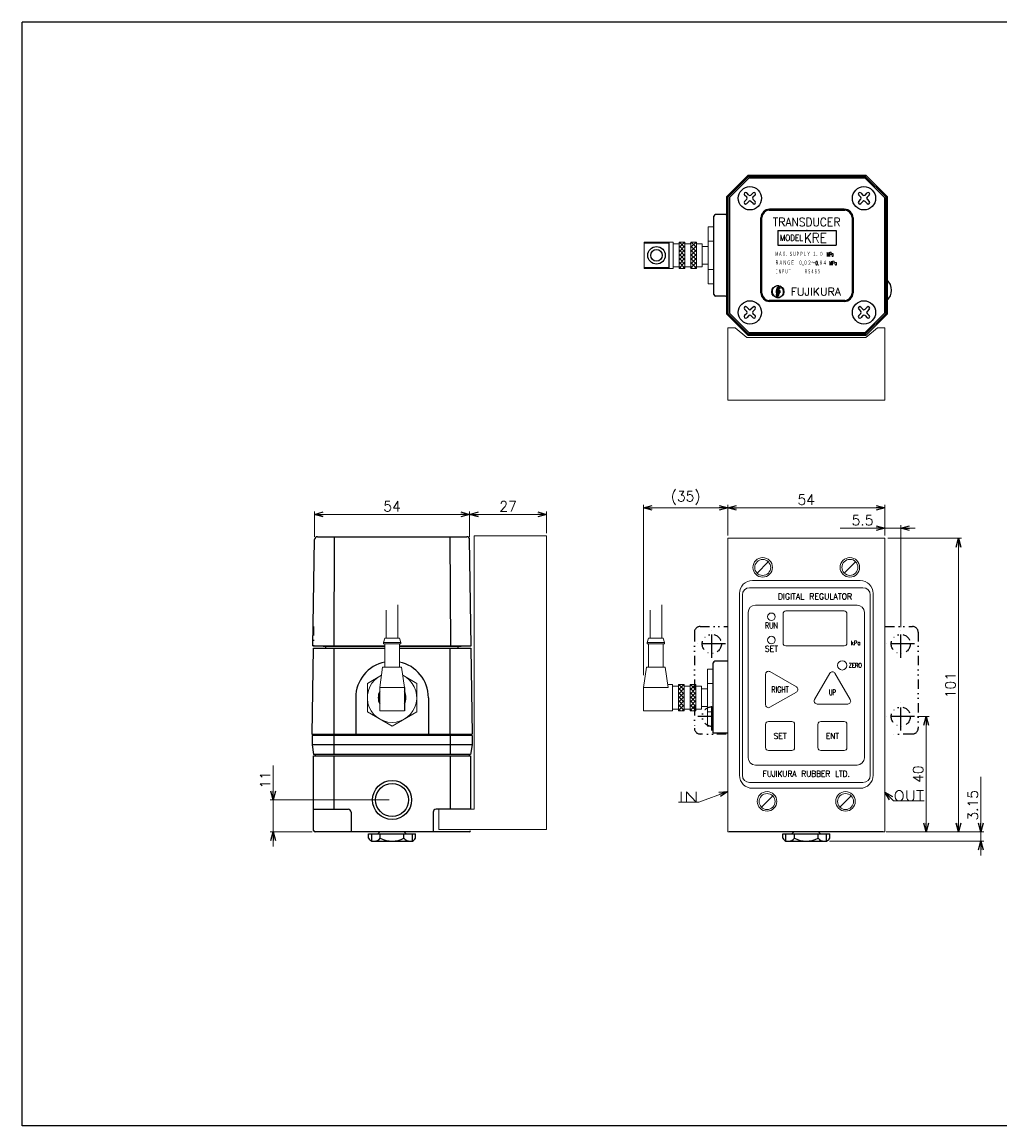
# Model space of a CAD drawing. Header units: millimetres. Extents: x -271 to 285, y -198 to 188.
# Tile 1 of 2: x -271 to 65, y -191 to 188. Entities that reach past the tile are written whole.
import ezdxf
from ezdxf.enums import TextEntityAlignment as Align

# ---------------------------------------------------------------- set-up
doc = ezdxf.new("R2010")
doc.units = ezdxf.units.MM
doc.header["$LTSCALE"] = 0.25
doc.header["$PDSIZE"] = 1
doc.linetypes.add('CENTER', pattern=[50.8, 31.75, -6.35, 6.35, -6.35])
doc.linetypes.add('DIVIDE', pattern=[31.75, 12.7, -6.35, 0, -6.35, 0, -6.35])
for name, color, linetype in [('Layer0001', 7, 'Continuous'), ('Layer0005', 7, 'Continuous'), ('Layer0008', 7, 'Continuous'), ('Layer0014', 7, 'Continuous')]:
    doc.layers.add(name, color=color, linetype=linetype)
doc.styles.add('dcStyle0', font='txt.shx', dxfattribs={"bigfont": 'bigfont'})
doc.dimstyles.new('dc_Rotated', dxfattribs={"dimtxt": 3.5, "dimasz": 3.000002, "dimexe": 1, "dimexo": 1, "dimgap": 1, "dimtad": 3, "dimdsep": 46, "dimtxsty": 'dcStyle0', "dimblk1": 'OPEN30', "dimblk2": 'OPEN30', "dimsah": 1, "dimcen": 0.09, "dimclrd": 4, "dimclre": 4, "dimclrt": 4, "dimadec": 0, "dimazin": 2, "dimtfac": 1, "dimtdec": 4, "dimtmove": 0, "dimatfit": 3, "dimfxl": 1, "dimarcsym": 0})

# ---------------------------------------------------------------- blocks, each defined once
blk = doc.blocks.new('DC_GROUP_KRE-8-2-R4_1')
at = {"layer": 'Layer0005', "color": 4, "linetype": 'Continuous', "lineweight": 13}
for p, q in [((18.15, -6.24), (-20.85, -6.24)), ((-23.35, -8.74), (-23.35, -70.74)), ((20.65, -70.74), (20.65, -8.74)), ((-20.85, -73.24), (18.15, -73.24))]:
    blk.add_line(p, q, dxfattribs=at)
for centre, start, end in [((-20.85, -8.74), 90, 180), ((18.15, -8.74), 0, 90), ((-20.85, -70.74), 180, 270), ((18.15, -70.74), 270, 0)]:
    blk.add_arc(centre, 2.5, start, end, dxfattribs=at)
blk = doc.blocks.new('DC_GROUP_KRE-8-2-R4_2')
at = {"layer": 'Layer0005', "color": 4, "linetype": 'Continuous', "lineweight": 13}
for p, q in [((-6.35, -52.24), (-14.35, -52.24)), ((-15.35, -53.24), (-15.35, -61.24)), ((-5.35, -61.24), (-5.35, -53.24)), ((-14.35, -62.24), (-6.35, -62.24))]:
    blk.add_line(p, q, dxfattribs=at)
for centre, start, end in [((-14.35, -53.24), 90, 180), ((-6.35, -53.24), 360, 90), ((-14.35, -61.24), 180, 270), ((-6.35, -61.24), 270, 0)]:
    blk.add_arc(centre, 1, start, end, dxfattribs=at)
blk = doc.blocks.new('DC_GROUP_KRE-8-2-R4_3')
at = {"layer": 'Layer0005', "color": 4, "linetype": 'Continuous', "lineweight": 13}
for p, q in [((11.65, -14.24), (-8.35, -14.24)), ((-9.35, -15.24), (-9.35, -25.24)), ((12.65, -25.24), (12.65, -15.24)), ((-8.35, -26.24), (11.65, -26.24))]:
    blk.add_line(p, q, dxfattribs=at)
for centre, start, end in [((-8.35, -15.24), 90, 180), ((11.65, -15.24), 0, 90), ((-8.35, -25.24), 180, 270), ((11.65, -25.24), 270, 0)]:
    blk.add_arc(centre, 1, start, end, dxfattribs=at)
blk = doc.blocks.new('DC_GROUP_KRE-8-2-R4_4')
at = {"layer": 'Layer0005', "color": 4, "linetype": 'Continuous', "lineweight": 13}
for p, q in [((-21.35, -14.74), (-21.35, -64.74)), ((16.15, -12.24), (-18.85, -12.24)), ((18.65, -64.74), (18.65, -14.74)), ((-18.85, -67.24), (16.15, -67.24))]:
    blk.add_line(p, q, dxfattribs=at)
for centre, start, end in [((-18.85, -14.74), 90, 180), ((16.15, -14.74), 0, 90), ((-18.85, -64.74), 180, 270), ((16.15, -64.74), 270, 360)]:
    blk.add_arc(centre, 2.5, start, end, dxfattribs=at)
blk = doc.blocks.new('DC_GROUP_KRE-8-2-R4_5')
at = {"layer": 'Layer0005', "color": 4, "linetype": 'Continuous', "lineweight": 13}
for p, q in [((11.65, -52.24), (3.65, -52.24)), ((2.65, -53.24), (2.65, -61.24)), ((12.65, -61.24), (12.65, -53.24)), ((3.65, -62.24), (11.65, -62.24))]:
    blk.add_line(p, q, dxfattribs=at)
for centre, start, end in [((3.65, -53.24), 90, 180), ((11.65, -53.24), 0, 90), ((3.65, -61.24), 180, 270), ((11.65, -61.24), 270, 0)]:
    blk.add_arc(centre, 1, start, end, dxfattribs=at)
blk = doc.blocks.new('DC_GROUP_KRE-8-2-R4_6')
at = {"layer": 'Layer0005', "color": 4, "linetype": 'Continuous', "lineweight": 13}
for p, q in [((-15.35, -35.97), (-15.35, -46.51)), ((-4.73, -40.37), (-13.85, -35.11)), ((-13.85, -47.37), (-4.73, -42.11))]:
    blk.add_line(p, q, dxfattribs=at)
for centre, start, end in [((-14.35, -35.97), 60, 180), ((-5.23, -41.24), 300, 60), ((-14.35, -46.51), 180, 300)]:
    blk.add_arc(centre, 1, start, end, dxfattribs=at)
blk = doc.blocks.new('DC_GROUP_KRE-8-2-R4_7')
at = {"layer": 'Layer0005', "color": 4, "linetype": 'Continuous', "lineweight": 13}
for p, q in [((6.78, -35.62), (1.52, -44.74)), ((13.78, -44.74), (8.52, -35.62)), ((2.38, -46.24), (12.92, -46.24))]:
    blk.add_line(p, q, dxfattribs=at)
for centre, start, end in [((7.65, -36.12), 30, 150), ((2.38, -45.24), 150, 270), ((12.92, -45.24), 270, 30)]:
    blk.add_arc(centre, 1, start, end, dxfattribs=at)
blk = doc.blocks.new('DC_GROUP_KRE-8-2-R4_8')
at = {"color": 4, "linetype": 'Continuous', "lineweight": 13}
for p, q in [((-45.35, -41.4), (-43.51, -39.56)), ((-45.35, -39.98), (-44.93, -39.56)), ((-45.35, -42.81), (-43.35, -40.81)), ((-45.35, -40.81), (-43.35, -42.81)), ((-45.19, -39.56), (-43.35, -41.4)), ((-43.77, -39.56), (-43.35, -39.98)), ((-45.35, -44.23), (-43.35, -42.23)), ((-45.35, -42.23), (-43.35, -44.23)), ((-45.35, -45.64), (-43.35, -43.64)), ((-45.35, -43.64), (-43.35, -45.64)), ((-45.35, -47.05), (-43.35, -45.05)), ((-45.35, -45.05), (-43.35, -47.05)), ((-45.35, -48.47), (-43.35, -46.47)), ((-45.35, -46.47), (-43.35, -48.47)), ((-45.35, -47.88), (-44.67, -48.56)), ((-44.03, -48.56), (-43.35, -47.88))]:
    blk.add_line(p, q, dxfattribs=at)
blk = doc.blocks.new('DC_GROUP_KRE-8-2-R4_9')
at = {"color": 4, "linetype": 'Continuous', "lineweight": 13}
for p, q in [((-41.35, -41.4), (-39.51, -39.56)), ((-41.35, -39.98), (-40.93, -39.56)), ((-41.35, -42.81), (-39.35, -40.81)), ((-41.35, -40.81), (-39.35, -42.81)), ((-41.19, -39.56), (-39.35, -41.4)), ((-39.77, -39.56), (-39.35, -39.98)), ((-41.35, -44.23), (-39.35, -42.23)), ((-41.35, -42.23), (-39.35, -44.23)), ((-41.35, -45.64), (-39.35, -43.64)), ((-41.35, -43.64), (-39.35, -45.64)), ((-41.35, -47.05), (-39.35, -45.05)), ((-41.35, -45.05), (-39.35, -47.05)), ((-41.35, -48.47), (-39.35, -46.47)), ((-41.35, -46.47), (-39.35, -48.47)), ((-41.35, -47.88), (-40.67, -48.56)), ((-40.03, -48.56), (-39.35, -47.88))]:
    blk.add_line(p, q, dxfattribs=at)
blk = doc.blocks.new('DC_GROUP_KRE-8-2-R4_10')
at = {"color": 4, "linetype": 'Continuous', "lineweight": 13}
for p, q in [((-45.13, 110.75), (-43.29, 112.58)), ((-45.13, 112.16), (-44.7, 112.58)), ((-45.13, 109.33), (-43.13, 111.33)), ((-45.13, 111.33), (-43.13, 109.33)), ((-44.96, 112.58), (-43.13, 110.75)), ((-43.55, 112.58), (-43.13, 112.16)), ((-45.13, 107.92), (-43.13, 109.92)), ((-45.13, 109.92), (-43.13, 107.92)), ((-45.13, 106.51), (-43.13, 108.51)), ((-45.13, 108.51), (-43.13, 106.51)), ((-45.13, 105.09), (-43.13, 107.09)), ((-45.13, 107.09), (-43.13, 105.09)), ((-45.13, 103.68), (-43.13, 105.68)), ((-45.13, 105.68), (-43.13, 103.68)), ((-45.13, 104.26), (-44.45, 103.58)), ((-43.8, 103.58), (-43.13, 104.26))]:
    blk.add_line(p, q, dxfattribs=at)
blk = doc.blocks.new('DC_GROUP_KRE-8-2-R4_11')
at = {"color": 4, "linetype": 'Continuous', "lineweight": 13}
for p, q in [((-41.13, 110.75), (-39.29, 112.58)), ((-41.13, 112.16), (-40.7, 112.58)), ((-41.13, 109.33), (-39.13, 111.33)), ((-41.13, 111.33), (-39.13, 109.33)), ((-40.96, 112.58), (-39.13, 110.75)), ((-39.55, 112.58), (-39.13, 112.16)), ((-41.13, 107.92), (-39.13, 109.92)), ((-41.13, 109.92), (-39.13, 107.92)), ((-41.13, 106.51), (-39.13, 108.51)), ((-41.13, 108.51), (-39.13, 106.51)), ((-41.13, 105.09), (-39.13, 107.09)), ((-41.13, 107.09), (-39.13, 105.09)), ((-41.13, 103.68), (-39.13, 105.68)), ((-41.13, 105.68), (-39.13, 103.68)), ((-41.13, 104.26), (-40.45, 103.58)), ((-39.8, 103.58), (-39.13, 104.26))]:
    blk.add_line(p, q, dxfattribs=at)
blk = doc.blocks.new('DC_GROUP_KRE-8-2-R4_12')
at = {"color": 4, "linetype": 'Continuous', "lineweight": 13}
blk.add_line((-14.41, 2.66), (-18.3, -1.23), dxfattribs=at)
blk.add_circle((-16.35, 0.72), 2.75, dxfattribs=at)
blk = doc.blocks.new('DC_GROUP_KRE-8-2-R4_13')
at = {"color": 4, "linetype": 'Continuous', "lineweight": 13}
blk.add_line((15.59, 2.7), (11.7, -1.19), dxfattribs=at)
blk.add_circle((13.65, 0.76), 2.75, dxfattribs=at)
blk = doc.blocks.new('DC_GROUP_KRE-8-2-R4_14')
at = {"color": 4, "linetype": 'Continuous', "lineweight": 13}
blk.add_line((-12.91, -77.84), (-16.8, -81.73), dxfattribs=at)
blk.add_circle((-14.85, -79.78), 2.75, dxfattribs=at)
blk = doc.blocks.new('DC_GROUP_KRE-8-2-R4_15')
at = {"color": 4, "linetype": 'Continuous', "lineweight": 13}
blk.add_line((14.09, -77.84), (10.2, -81.73), dxfattribs=at)
blk.add_circle((12.15, -79.78), 2.75, dxfattribs=at)
blk = doc.blocks.new('DC_GROUP_KRE-8-2-R4_16')
at = {"color": 4, "linetype": 'Continuous', "lineweight": 13}
for p, q in [((-147.49, -36.35), (-152.34, -39.15)), ((-135.34, -39.15), (-140.19, -36.35)), ((-152.34, -39.15), (-152.34, -48.97)), ((-135.34, -48.97), (-135.34, -39.15)), ((-152.34, -48.97), (-143.84, -53.88)), ((-143.84, -53.88), (-135.34, -48.97))]:
    blk.add_line(p, q, dxfattribs=at)
blk.add_arc((-143.84, -44.06), 8.5, 115.331, 64.5428, dxfattribs=at)
blk = doc.blocks.new('_OPEN30')
at = {"color": 0, "linetype": 'ByBlock', "lineweight": -2}
for p, q in [((-1, 0.267949), (0, 0)), ((0, 0), (-1, -0.267949)), ((0, 0), (-1, 0))]:
    blk.add_line(p, q, dxfattribs=at)
blk = doc.blocks.new('*D17')
at = {"color": 4, "linetype": 'Continuous', "lineweight": 13}
for p, q in [((-57.35, -36.33), (-57.35, 22.29)), ((-57.35, 21.29), (-28.35, 21.29)), ((-28.35, 11.76), (-28.35, 22.29))]:
    blk.add_line(p, q, dxfattribs=at)
at = {"color": 4, "xscale": 3.000002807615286, "yscale": 2.999989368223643}
for p, rotation in [((-57.35, 21.29), 180), ((-28.35, 21.29), 360)]:
    blk.add_blockref('_OPEN30', p, dxfattribs=dict(at, rotation=rotation))
at = {"color": 4, "insert": (-42.85, 22.29), "char_height": 3.5, "width": 21.875, "attachment_point": 8, "style": 'dcStyle0'}
blk.add_mtext('\\T1.00;(35)', dxfattribs=at)
blk = doc.blocks.new('*D18')
at = {"color": 4, "linetype": 'Continuous', "lineweight": 13}
for p, q in [((-28.35, 11.76), (-28.35, 22.29)), ((-28.35, 21.29), (25.65, 21.29)), ((25.65, 11.76), (25.65, 22.29))]:
    blk.add_line(p, q, dxfattribs=at)
at = {"color": 4, "xscale": 3.000002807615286, "yscale": 2.999989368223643}
for p, rotation in [((-28.35, 21.29), 180), ((25.65, 21.29), 360)]:
    blk.add_blockref('_OPEN30', p, dxfattribs=dict(at, rotation=rotation))
at = {"color": 4, "insert": (-1.35, 22.29), "char_height": 3.5, "width": 13.125, "attachment_point": 8, "style": 'dcStyle0'}
blk.add_mtext('\\T1.00;54', dxfattribs=at)
blk = doc.blocks.new('*D19')
at = {"color": 4, "linetype": 'Continuous', "lineweight": 13}
for p, q in [((-170.53, 11.3), (-170.53, 20)), ((-170.53, 19), (-117.16, 19)), ((-117.16, 11.3), (-117.16, 20))]:
    blk.add_line(p, q, dxfattribs=at)
at = {"color": 4, "xscale": 3.000002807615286, "yscale": 2.999989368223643}
for p, rotation in [((-170.53, 19), 180), ((-117.16, 19), 360)]:
    blk.add_blockref('_OPEN30', p, dxfattribs=dict(at, rotation=rotation))
at = {"color": 4, "insert": (-143.84, 20), "char_height": 3.5, "width": 13.125, "attachment_point": 8, "style": 'dcStyle0'}
blk.add_mtext('\\T1.00;54', dxfattribs=at)
blk = doc.blocks.new('*D20')
at = {"color": 4, "linetype": 'Continuous', "lineweight": 13}
for p, q in [((-117.16, 11.3), (-117.16, 20)), ((-117.16, 19), (-90.72, 19)), ((-90.72, 12.56), (-90.72, 20))]:
    blk.add_line(p, q, dxfattribs=at)
at = {"color": 4, "xscale": 3.000002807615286, "yscale": 2.999989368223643}
for p, rotation in [((-117.16, 19), 180), ((-90.72, 19), 360)]:
    blk.add_blockref('_OPEN30', p, dxfattribs=dict(at, rotation=rotation))
at = {"color": 4, "insert": (-103.94, 20), "char_height": 3.5, "width": 13.125, "attachment_point": 8, "style": 'dcStyle0'}
blk.add_mtext('\\T1.00;27', dxfattribs=at)
blk = doc.blocks.new('*D21')
at = {"color": 4, "linetype": 'Continuous', "lineweight": 13}
for p, q in [((-184.73, -67.34), (-184.73, -79.24)), ((-144.84, -79.24), (-185.73, -79.24)), ((-184.73, -90.24), (-184.73, -79.24)), ((-171.34, -90.24), (-185.73, -90.24)), ((-184.73, -95.24), (-184.73, -90.24))]:
    blk.add_line(p, q, dxfattribs=at)
at = {"color": 4, "xscale": 3.000002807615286, "yscale": 2.999989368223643}
for p, rotation in [((-184.73, -79.24), 270), ((-184.73, -90.24), 90)]:
    blk.add_blockref('_OPEN30', p, dxfattribs=dict(at, rotation=rotation))
at = {"color": 4, "insert": (-185.73, -75.34), "char_height": 3.5, "width": 13.125, "attachment_point": 7, "rotation": 90, "style": 'dcStyle0'}
blk.add_mtext('\\T1.00;11', dxfattribs=at)
blk = doc.blocks.new('*D27')
at = {"color": 4, "linetype": 'Continuous', "lineweight": 13}
for p, q in [((36.91, -50.56), (40.87, -50.56)), ((39.87, -90.24), (39.87, -50.56)), ((26.65, -90.24), (40.87, -90.24))]:
    blk.add_line(p, q, dxfattribs=at)
at = {"color": 4, "xscale": 3.000002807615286, "yscale": 2.999989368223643}
for p, rotation in [((39.87, -50.56), 90), ((39.87, -90.24), 270)]:
    blk.add_blockref('_OPEN30', p, dxfattribs=dict(at, rotation=rotation))
at = {"color": 4, "insert": (38.87, -70.4), "char_height": 3.5, "width": 13.125, "attachment_point": 8, "rotation": 90, "style": 'dcStyle0'}
blk.add_mtext('\\T1.00;40', dxfattribs=at)
blk = doc.blocks.new('DA_IMAGEDIMGROUP_1')
at = {"color": 4, "linetype": 'Continuous', "lineweight": 13}
for p, q in [((25.65, 11.76), (25.65, 15.22)), ((31.15, -19.8), (31.15, 15.22)), ((10.25, 14.22), (25.65, 14.22)), ((25.65, 14.22), (31.15, 14.22)), ((36.15, 14.22), (31.15, 14.22))]:
    blk.add_line(p, q, dxfattribs=at)
at = {"color": 4, "xscale": 3.000002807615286, "yscale": 2.999989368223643}
for p, rotation in [((25.65, 14.22), 360), ((31.15, 14.22), 180)]:
    blk.add_blockref('_OPEN30', p, dxfattribs=dict(at, rotation=rotation))
at = {"color": 4, "insert": (21.75, 15.22), "char_height": 3.5, "width": 17.5, "attachment_point": 9, "style": 'dcStyle0'}
blk.add_mtext('\\T1.00;5.5', dxfattribs=at)
blk = doc.blocks.new('*D29')
at = {"color": 4, "linetype": 'Continuous', "lineweight": 13}
for p, q in [((26.65, 10.76), (52, 10.76)), ((51, -90.24), (51, 10.76)), ((26.15, -90.24), (52, -90.24))]:
    blk.add_line(p, q, dxfattribs=at)
at = {"color": 4, "xscale": 3.000002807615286, "yscale": 2.999989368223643}
for p, rotation in [((51, 10.76), 90), ((51, -90.24), 270)]:
    blk.add_blockref('_OPEN30', p, dxfattribs=dict(at, rotation=rotation))
at = {"color": 4, "insert": (50, -39.74), "char_height": 3.5, "width": 17.5, "attachment_point": 8, "rotation": 90, "style": 'dcStyle0'}
blk.add_mtext('\\T1.00;101', dxfattribs=at)
blk = doc.blocks.new('DA_IMAGEDIMGROUP_2')
at = {"color": 4, "linetype": 'Continuous', "lineweight": 13}
for p, q in [((58.7, -71.34), (58.7, -90.24)), ((26.15, -90.24), (59.7, -90.24)), ((58.7, -93.39), (58.7, -90.24)), ((6.65, -93.39), (59.7, -93.39)), ((58.7, -98.39), (58.7, -93.39))]:
    blk.add_line(p, q, dxfattribs=at)
at = {"color": 4, "xscale": 3.000002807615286, "yscale": 2.999989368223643}
for p, rotation in [((58.7, -90.24), 270), ((58.7, -93.39), 90)]:
    blk.add_blockref('_OPEN30', p, dxfattribs=dict(at, rotation=rotation))
at = {"color": 4, "insert": (57.7, -86.34), "char_height": 3.5, "width": 21.875, "attachment_point": 7, "rotation": 90, "style": 'dcStyle0'}
blk.add_mtext('\\T1.00;3.15', dxfattribs=at)
blk = doc.blocks.new('DC_GROUP_KRE-8-2-R4_17')
at = {"color": 4, "linetype": 'Continuous', "lineweight": 13}
for p, q in [((-28.35, -76.31), (-38.33, -80)), ((-38.33, -80), (-45.33, -80))]:
    blk.add_line(p, q, dxfattribs=at)
at = {"color": 4, "xscale": 3.000002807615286, "yscale": 2.999989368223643, "rotation": 20.26409015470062}
blk.add_blockref('_OPEN30', (-28.35, -76.31), dxfattribs=at)
at = {"color": 4, "style": 'dcStyle0', "width": 1.615385}
blk.add_text('IN', height=3.5, dxfattribs=at).set_placement((-45.33, -80), (-38.33, -80), align=Align.FIT)
blk = doc.blocks.new('DC_GROUP_KRE-8-2-R4_18')
at = {"color": 4, "linetype": 'Continuous', "lineweight": 13}
for p, q in [((25.65, -76.54), (28.69, -79.54)), ((28.69, -79.54), (39.19, -79.54))]:
    blk.add_line(p, q, dxfattribs=at)
at = {"color": 4, "xscale": 3.000002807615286, "yscale": 2.999989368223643, "rotation": 135.4461231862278}
blk.add_blockref('_OPEN30', (25.65, -76.54), dxfattribs=at)
at = {"color": 4, "style": 'dcStyle0', "width": 1.067797}
blk.add_text('OUT', height=3.5, dxfattribs=at).set_placement((28.69, -79.54), (39.19, -79.54), align=Align.FIT)

msp = doc.modelspace()

# ---------------------------------------------------------------- linework, layer by layer
at = {"color": 5, "linetype": 'Continuous', "lineweight": 25}
for p, q in [((278.778, 188.314), (-271.12, 188.314)), ((-271.12, -191.359), (-271.12, 188.314)), ((284.778, -191.359), (-271.12, -191.359))]:
    msp.add_line(p, q, dxfattribs=at)
at = {"color": 4, "linetype": 'Continuous', "lineweight": 25}
for p, q in [((-21.4, 135.634), (-28.675, 128.358)), ((-21.205, 135.164), (-28.205, 128.164)), ((-21.4, 135.634), (19.15, 135.634)), ((-21.205, 135.164), (-21.4, 135.634)), ((-21.205, 135.164), (18.955, 135.164)), ((18.955, 135.164), (19.15, 135.634)), ((18.955, 135.164), (25.955, 128.164)), ((19.15, 135.634), (26.425, 128.358)), ((-21.101, 128.767), (-21.861, 129.527)), ((-20.394, 128.767), (-19.634, 129.527)), ((17.383, 129.527), (18.143, 128.767)), ((18.851, 128.767), (19.611, 129.527)), ((-28.675, 87.809), (-28.675, 128.358)), ((-28.205, 128.164), (-28.675, 128.358)), ((-28.205, 88.004), (-28.205, 128.164)), ((-21.808, 128.059), (-22.568, 128.82)), ((-22.568, 126.592), (-21.808, 127.352)), ((-21.101, 126.645), (-21.861, 125.885)), ((-19.634, 125.885), (-20.394, 126.645)), ((-18.927, 128.82), (-19.687, 128.059)), ((-18.927, 126.592), (-19.687, 127.352)), ((17.436, 128.059), (16.676, 128.82)), ((16.676, 126.592), (17.436, 127.352)), ((17.383, 125.885), (18.143, 126.645)), ((19.611, 125.885), (18.851, 126.645)), ((19.558, 128.059), (20.318, 128.82)), ((19.558, 127.352), (20.318, 126.592)), ((25.955, 128.164), (26.425, 128.358)), ((25.955, 128.164), (25.955, 88.004)), ((26.425, 128.358), (26.425, 87.809)), ((-33.125, 94.584), (-33.125, 121.584)), ((-29.175, 122.084), (-32.625, 122.084)), ((-14.125, 123.584), (11.875, 123.584)), ((-16.625, 95.084), (-16.625, 121.084)), ((14.375, 121.084), (14.375, 95.084)), ((-11.125, 116.584), (8.875, 116.584)), ((-11.125, 116.584), (-11.125, 111.584)), ((8.875, 116.584), (8.875, 111.584)), ((-57.018, 112.334), (-48.625, 112.334)), ((-48.625, 112.584), (-48.625, 103.584)), ((-11.125, 111.584), (8.875, 111.584)), ((-48.625, 103.834), (-57.125, 103.834)), ((-11.75, 95.959), (-11.75, 95.667)), ((-11.75, 95.959), (-11.5, 95.959)), ((-11.75, 95.667), (-11.209, 95.667)), ((-11.75, 95.5), (-11.209, 95.5)), ((-11.75, 95.5), (-11.75, 95.209)), ((-11.75, 95.209), (-11.5, 95.209)), ((-11.5, 95.959), (-11.5, 96.417)), ((-11.5, 94.75), (-11.5, 95.209)), ((-11.209, 96.417), (-11.209, 95.667)), ((-11.209, 95.5), (-11.209, 94.75)), ((-11.042, 96.417), (-11.042, 95.667)), ((-11.042, 95.667), (-10.5, 95.667)), ((-11.042, 95.5), (-10.5, 95.5)), ((-11.042, 95.5), (-11.042, 94.75)), ((-10.75, 97.384), (-10.75, 97.546)), ((-10.75, 96.417), (-10.75, 95.959)), ((-10.75, 95.959), (-10.5, 95.959)), ((-10.75, 95.209), (-10.5, 95.209)), ((-10.75, 95.209), (-10.75, 94.75)), ((-10.5, 97.484), (-10.5, 97.125)), ((-10.5, 96.959), (-10.5, 96.667)), ((-10.5, 95.959), (-10.5, 95.667)), ((-10.5, 95.5), (-10.5, 95.209)), ((-29.175, 94.084), (-32.625, 94.084)), ((11.875, 92.584), (-14.125, 92.584)), ((-11.75, 94.5), (-11.75, 94.209)), ((-11.75, 94.042), (-11.75, 93.684)), ((-11.5, 93.784), (-11.5, 93.617)), ((-28.205, 88.004), (-28.675, 87.809)), ((-21.4, 80.534), (-28.675, 87.809)), ((-21.205, 81.004), (-28.205, 88.004)), ((-21.808, 88.815), (-22.568, 89.575)), ((-21.808, 88.108), (-22.568, 87.348)), ((-21.861, 90.282), (-21.101, 89.522)), ((-21.101, 87.401), (-21.861, 86.641)), ((-19.634, 90.282), (-20.394, 89.522)), ((-19.634, 86.641), (-20.394, 87.401)), ((-18.927, 89.575), (-19.687, 88.815)), ((-19.687, 88.108), (-18.927, 87.348)), ((16.676, 89.575), (17.436, 88.815)), ((16.676, 87.348), (17.436, 88.108)), ((17.383, 90.282), (18.143, 89.522)), ((18.143, 87.401), (17.383, 86.641)), ((18.851, 89.522), (19.611, 90.282)), ((18.851, 87.401), (19.611, 86.641)), ((18.955, 81.004), (25.955, 88.004)), ((19.15, 80.534), (26.425, 87.809)), ((20.318, 89.575), (19.558, 88.815)), ((19.558, 88.108), (20.318, 87.348)), ((25.955, 88.004), (26.425, 87.809)), ((-21.205, 81.004), (-21.4, 80.534)), ((19.15, 80.534), (-21.4, 80.534)), ((18.955, 81.004), (-21.205, 81.004)), ((18.955, 81.004), (19.15, 80.534)), ((-163.751, 11.289), (-163.921, -26.511)), ((-123.931, 11.289), (-123.761, -26.511)), ((-166.591, -27.061), (-166.591, -26.511)), ((-121.091, -27.061), (-121.091, -26.511)), ((-170.941, -27.061), (-171.396, -56.561)), ((-170.921, -27.061), (-146.341, -27.061)), ((-163.841, -27.061), (-163.841, -56.561)), ((-141.341, -27.061), (-116.761, -27.061)), ((-123.841, -56.561), (-123.841, -27.061)), ((-116.741, -27.061), (-116.287, -56.561)), ((-33.351, -56.261), (-33.351, -32.061)), ((-28.351, -31.561), (-32.851, -31.561)), ((-139.591, -40.561), (-139.591, -48.561)), ((-156.341, -44.061), (-156.341, -56.561)), ((-148.241, -42.271), (-148.241, -45.851)), ((-139.441, -42.271), (-139.441, -45.851)), ((-131.341, -44.061), (-131.341, -56.561)), ((-171.396, -56.561), (-116.287, -56.561)), ((-170.341, -57.061), (-170.341, -56.561)), ((-117.341, -57.061), (-117.341, -56.561)), ((-28.351, -56.261), (-33.351, -56.261)), ((-116.341, -60.261), (-171.341, -60.261)), ((-163.841, -57.061), (-163.841, -63.661)), ((-123.841, -57.061), (-123.841, -63.661)), ((-170.841, -89.741), (-170.841, -64.041)), ((-170.841, -64.041), (-116.841, -64.041)), ((-170.341, -63.661), (-170.341, -64.041)), ((-163.841, -64.041), (-163.841, -82.441)), ((-123.841, -64.041), (-123.841, -82.441)), ((-117.341, -63.661), (-117.341, -64.041)), ((-116.841, -64.041), (-116.841, -82.441)), ((-170.841, -82.441), (-158.964, -82.441)), ((-157.964, -83.441), (-157.964, -90.241)), ((-129.719, -83.441), (-129.719, -90.241)), ((-116.841, -82.441), (-128.719, -82.441)), ((-117.341, -90.241), (-170.341, -90.241)), ((-151.924, -90.891), (-135.759, -90.891)), ((-151.924, -92.391), (-151.924, -90.891)), ((-150.841, -93.391), (-150.841, -90.891)), ((-148.741, -90.891), (-148.091, -90.241)), ((-147.883, -92.391), (-147.883, -90.891)), ((-139.8, -92.391), (-139.8, -90.891)), ((-138.941, -90.891), (-139.591, -90.241)), ((-136.841, -93.391), (-136.841, -90.891)), ((-135.759, -92.391), (-135.759, -90.891)), ((25.149, -90.241), (-27.851, -90.241)), ((-9.434, -90.891), (6.732, -90.891)), ((-9.434, -92.391), (-9.434, -90.891)), ((-8.351, -93.391), (-8.351, -90.891)), ((-6.251, -90.891), (-5.601, -90.241)), ((-5.392, -92.391), (-5.392, -90.891)), ((2.691, -92.391), (2.691, -90.891)), ((3.549, -90.891), (2.899, -90.241)), ((5.649, -93.391), (5.649, -90.891)), ((6.732, -92.391), (6.732, -90.891)), ((-150.841, -93.391), (-136.841, -93.391)), ((-8.351, -93.391), (5.649, -93.391))]:
    msp.add_line(p, q, dxfattribs=at)
at = {"color": 4, "linetype": 'Continuous', "lineweight": 13}
for p, q in [((-35.125, 98.269), (-35.125, 117.899)), ((-33.125, 117.899), (-35.125, 117.899)), ((-57.125, 112.584), (-57.125, 103.584)), ((-47.125, 112.584), (-57.125, 112.584)), ((-47.125, 112.584), (-47.125, 103.584)), ((-45.125, 112.084), (-47.125, 112.084)), ((-45.125, 112.584), (-45.125, 103.584)), ((-45.125, 112.584), (-43.125, 112.584)), ((-43.125, 112.584), (-43.125, 103.584)), ((-41.125, 112.084), (-43.125, 112.084)), ((-41.125, 112.584), (-41.125, 103.584)), ((-39.125, 112.584), (-41.125, 112.584)), ((-39.125, 112.584), (-39.125, 103.584)), ((-37.125, 112.084), (-39.125, 112.084)), ((-37.125, 112.084), (-37.125, 104.084)), ((-35.125, 111.084), (-37.039, 111.084)), ((-33.125, 112.991), (-35.125, 112.991)), ((-57.125, 103.584), (-47.125, 103.584)), ((-45.125, 104.084), (-47.125, 104.084)), ((-45.125, 103.584), (-43.125, 103.584)), ((-41.125, 104.084), (-43.125, 104.084)), ((-41.125, 103.584), (-39.125, 103.584)), ((-37.125, 104.084), (-39.125, 104.084)), ((-35.125, 105.084), (-37.125, 105.084)), ((-35.125, 103.176), (-33.125, 103.176)), ((-33.125, 98.269), (-35.125, 98.269)), ((-115.576, 11.559), (-115.576, -82.441)), ((-145.841, -23.561), (-145.841, -14.01)), ((-141.841, -23.561), (-141.841, -12.081)), ((-55.101, -23.561), (-55.101, -14.01)), ((-51.101, -23.561), (-51.101, -12.081)), ((-146.841, -25.061), (-146.341, -23.561)), ((-146.841, -25.061), (-140.841, -25.061)), ((-146.841, -25.061), (-146.841, -25.561)), ((-146.841, -25.561), (-140.841, -25.561)), ((-146.341, -23.561), (-141.341, -23.561)), ((-146.341, -25.561), (-146.341, -33.561)), ((-141.341, -23.561), (-140.841, -25.061)), ((-141.341, -25.561), (-141.341, -33.561)), ((-140.841, -25.061), (-140.841, -25.561)), ((-56.101, -25.061), (-55.601, -23.561)), ((-56.101, -25.061), (-50.101, -25.061)), ((-56.101, -25.061), (-56.101, -25.561)), ((-56.101, -25.561), (-50.101, -25.561)), ((-55.601, -23.561), (-50.601, -23.561)), ((-55.601, -25.561), (-55.601, -33.561)), ((-50.601, -23.561), (-50.101, -25.061)), ((-50.601, -25.561), (-50.601, -33.561)), ((-50.101, -25.061), (-50.101, -25.561)), ((-147.091, -33.561), (-148.091, -40.561)), ((-147.091, -33.561), (-140.591, -33.561)), ((-140.591, -33.561), (-139.591, -40.561)), ((-56.351, -33.561), (-57.351, -40.561)), ((-56.351, -33.561), (-49.851, -33.561)), ((-49.851, -33.561), (-48.851, -40.561)), ((-35.351, -53.876), (-35.351, -34.246)), ((-33.351, -34.246), (-35.351, -34.246)), ((-139.591, -40.561), (-148.091, -40.561)), ((-148.091, -40.561), (-148.091, -48.561)), ((-57.351, -40.561), (-57.351, -48.561)), ((-48.851, -40.561), (-57.351, -40.561)), ((-47.351, -39.561), (-48.994, -39.561)), ((-47.351, -39.561), (-47.351, -48.561)), ((-45.351, -40.061), (-47.351, -40.061)), ((-45.351, -39.561), (-45.351, -48.561)), ((-45.351, -39.561), (-43.351, -39.561)), ((-43.351, -39.561), (-43.351, -48.561)), ((-41.351, -40.061), (-43.351, -40.061)), ((-41.351, -39.561), (-41.351, -48.561)), ((-39.351, -39.561), (-41.351, -39.561)), ((-39.351, -39.561), (-39.351, -48.561)), ((-37.351, -40.061), (-39.351, -40.061)), ((-37.351, -40.061), (-37.351, -48.061)), ((-35.351, -41.061), (-37.265, -41.061)), ((-33.351, -39.153), (-35.351, -39.153)), ((-148.091, -48.561), (-139.591, -48.561)), ((-57.351, -48.561), (-47.351, -48.561)), ((-45.351, -48.061), (-47.351, -48.061)), ((-45.351, -48.561), (-43.351, -48.561)), ((-41.351, -48.061), (-43.351, -48.061)), ((-41.351, -48.561), (-39.351, -48.561)), ((-37.351, -48.061), (-39.351, -48.061)), ((-35.351, -47.061), (-37.351, -47.061)), ((-35.351, -48.968), (-33.351, -48.968)), ((-33.351, -53.876), (-35.351, -53.876))]:
    msp.add_line(p, q, dxfattribs=at)
at = {"color": 4, "linetype": 'DIVIDE', "lineweight": 25}
for p, q in [((-170.826, -19.543), (-170.941, -27.061)), ((-39.851, -21.561), (-39.851, -41.061)), ((-37.851, -19.561), (-28.498, -19.561)), ((25.796, -19.561), (35.149, -19.561)), ((37.149, -21.561), (37.149, -54.561)), ((-39.851, -47.061), (-39.851, -54.561)), ((-28.9, -56.561), (-37.851, -56.561)), ((35.149, -56.561), (27.663, -56.561))]:
    msp.add_line(p, q, dxfattribs=at)
at = {"color": 4, "linetype": 'CENTER', "lineweight": 25}
for p, q in [((-33.851, -30.324), (-33.851, -20.797)), ((31.149, -30.324), (31.149, -20.797)), ((-29.087, -25.561), (-38.614, -25.561)), ((35.913, -25.561), (26.386, -25.561)), ((-33.851, -55.324), (-33.851, -45.797)), ((31.149, -55.324), (31.149, -45.797)), ((-33.351, -50.561), (-38.614, -50.561)), ((35.913, -50.561), (26.386, -50.561))]:
    msp.add_line(p, q, dxfattribs=at)
at = {"color": 4, "linetype": 'Continuous', "lineweight": 25}
for centre, radius in [((-20.747, 127.706), 4), ((18.497, 127.706), 4), ((-52.875, 108.084), 3), ((-52.875, 108.084), 2), ((-11.125, 95.584), 2.083), ((-20.747, 88.461), 4), ((18.497, 88.461), 4), ((-143.841, -79.241), 6.722), ((-143.841, -79.241), 5.691)]:
    msp.add_circle(centre, radius, dxfattribs=at)
at = {"color": 4, "linetype": 'DIVIDE', "lineweight": 25}
for centre in [(-33.851, -25.561), (31.149, -25.561), (31.149, -50.561)]:
    msp.add_circle(centre, 3.3, dxfattribs=at)
at = {"color": 4, "linetype": 'Continuous', "lineweight": 25}
for centre, radius, start, end in [((-22.215, 129.173), 0.5, 45, 225), ((-19.28, 129.173), 0.5, 315, 135), ((17.03, 129.173), 0.5, 45, 225), ((19.964, 129.173), 0.5, 315, 135), ((-22.215, 126.239), 0.5, 135, 315), ((-22.162, 127.706), 0.5, 315, 45), ((-20.747, 129.12), 0.5, 225, 315), ((-20.747, 126.292), 0.5, 45, 135), ((-19.333, 127.706), 0.5, 135, 225), ((-19.28, 126.239), 0.5, 225, 45), ((17.03, 126.239), 0.5, 135, 315), ((17.083, 127.706), 0.5, 315, 45), ((18.497, 129.12), 0.5, 225, 315), ((18.497, 126.292), 0.5, 45, 135), ((19.911, 127.706), 0.5, 135, 225), ((19.964, 126.239), 0.5, 225, 45), ((-32.625, 121.584), 0.5, 90, 180), ((-29.175, 122.584), 0.5, 270, 360), ((-14.125, 121.084), 2.5, 90, 180), ((11.875, 121.084), 2.5, 0, 90), ((23.175, 96.084), 4.8, 312.61614, 47.38386), ((-14.125, 95.084), 2.5, 180, 270), ((-11.125, 95.584), 2, 79.18889, 251.78889), ((-11.125, 95.584), 2, 259.18889, 71.78889), ((-10.5, 96.417), 1, 104.47778, 180), ((-10.5, 96.417), 0.708, 90, 180), ((-10.5, 96.417), 0.542, 90, 180), ((-10.5, 96.417), 0.25, 90, 180), ((11.875, 95.084), 2.5, 270, 0), ((-32.625, 94.584), 0.5, 180, 270), ((-29.175, 93.584), 0.5, 360, 90), ((-11.75, 94.75), 0.25, 270, 360), ((-11.75, 94.75), 0.542, 270, 360), ((-11.75, 94.75), 0.708, 270, 360), ((-11.75, 94.75), 1, 284.47778, 360), ((-22.215, 89.929), 0.5, 45, 225), ((-22.215, 86.994), 0.5, 135, 315), ((-22.162, 88.461), 0.5, 315, 45), ((-20.747, 89.876), 0.5, 225, 315), ((-20.747, 87.047), 0.5, 45, 135), ((-19.333, 88.461), 0.5, 135, 225), ((-19.28, 89.929), 0.5, 315, 135), ((-19.28, 86.994), 0.5, 225, 45), ((17.03, 89.929), 0.5, 45, 225), ((17.03, 86.994), 0.5, 135, 315), ((17.083, 88.461), 0.5, 315, 45), ((18.497, 89.876), 0.5, 225, 315), ((18.497, 87.047), 0.5, 45, 135), ((19.911, 88.461), 0.5, 135, 225), ((19.964, 89.929), 0.5, 315, 135), ((19.964, 86.994), 0.5, 225, 45), ((-143.841, -44.061), 12.5, 101.53696, 180), ((-143.841, -44.061), 12.5, 0, 78.46304), ((-32.851, -32.061), 0.5, 90, 180), ((-143.841, -44.061), 4.75, 153.47465, 206.52535), ((-143.841, -44.061), 4.75, 333.47465, 26.52535), ((-158.964, -83.441), 1, 0, 90), ((-128.719, -83.441), 1, 90, 180), ((-170.341, -89.741), 0.5, 180, 270), ((-117.341, -89.741), 0.5, 270, 360), ((-149.759, -91.133), 2.504, 210.16228, 244.39629), ((-150.063, -90.527), 2.868, 270, 319.47536), ((-143.841, -84.724), 8.667, 242.20423, 297.79577), ((-137.62, -90.527), 2.868, 220.52464, 270), ((-137.924, -91.133), 2.504, 295.60371, 329.83772), ((-7.269, -91.133), 2.504, 210.16228, 244.39629), ((-7.572, -90.527), 2.868, 270, 319.47536), ((-1.351, -84.724), 8.667, 242.20423, 297.79577), ((4.871, -90.527), 2.868, 220.52464, 270), ((4.567, -91.133), 2.504, 295.60371, 329.83772)]:
    msp.add_arc(centre, radius, start, end, dxfattribs=at)
at = {"color": 4, "linetype": 'DIVIDE', "lineweight": 25}
for centre, radius, start, end in [((-37.851, -21.561), 2, 90, 180), ((35.149, -21.561), 2, 0, 90), ((-33.851, -50.561), 3.3, 81.28526, 278.71474), ((-37.851, -54.561), 2, 180, 270), ((35.149, -54.561), 2, 270, 0)]:
    msp.add_arc(centre, radius, start, end, dxfattribs=at)
at = {"color": 4, "linetype": 'Continuous'}
msp.add_point((-1.125, 116.584), dxfattribs=at)
at = {"layer": 'Layer0001', "color": 4, "linetype": 'Continuous', "lineweight": 25}
for p, q in [((-116.341, -57.061), (-171.341, -57.061)), ((-171.341, -57.061), (-171.341, -60.261)), ((-171.341, -60.261), (-170.841, -63.661)), ((-116.341, -60.261), (-116.841, -63.661)), ((-116.341, -57.061), (-116.341, -60.261)), ((-116.841, -63.661), (-170.841, -63.661))]:
    msp.add_line(p, q, dxfattribs=at)
at = {"layer": 'Layer0005', "color": 4, "linetype": 'Continuous', "lineweight": 18}
for centre, radius in [((-13.349, -16.241), 1.3), ((-13.349, -24.241), 1.3), ((11.013, -32.952), 1.6)]:
    msp.add_circle(centre, radius, dxfattribs=at)
at = {"layer": 'Layer0008', "color": 4, "linetype": 'Continuous', "lineweight": 18}
for p, q in [((-28.351, 58.318), (-28.351, 83.174)), ((-28.351, 83.174), (-25.851, 83.174)), ((-25.851, 83.174), (-21.851, 79.818)), ((-21.851, 79.818), (19.149, 79.818)), ((19.149, 79.818), (23.149, 83.174)), ((23.149, 83.174), (25.649, 83.174)), ((25.649, 66.263), (25.649, 83.174)), ((25.649, 58.318), (25.649, 66.263)), ((25.649, 58.318), (-28.351, 58.318)), ((-112.219, 11.559), (-115.576, 11.559)), ((-90.719, 11.559), (-112.219, 11.559)), ((-90.719, -89.441), (-90.719, 11.559)), ((25.649, 10.759), (-28.351, 10.759)), ((-28.351, 10.759), (-28.351, -90.241)), ((25.649, -90.241), (25.649, 10.759)), ((-115.576, -82.441), (-127.719, -82.441)), ((-127.719, -82.441), (-127.719, -89.441)), ((-112.219, -89.441), (-127.719, -89.441)), ((-90.719, -89.441), (-112.219, -89.441)), ((-28.351, -90.241), (25.649, -90.241))]:
    msp.add_line(p, q, dxfattribs=at)
at = {"layer": 'Layer0008', "color": 4, "linetype": 'Continuous', "lineweight": 15}
for p, q in [((-19.848, -3.741), (17.149, -3.741)), ((-24.348, -70.741), (-24.348, -8.241)), ((21.649, -8.241), (21.649, -70.741)), ((17.149, -75.241), (-19.848, -75.241))]:
    msp.add_line(p, q, dxfattribs=at)
at = {"layer": 'Layer0008', "color": 4, "linetype": 'Continuous', "lineweight": 18}
for centre in [(-16.351, 0.759), (13.649, 0.759), (-14.851, -79.741), (12.149, -79.741)]:
    msp.add_circle(centre, 3.36, dxfattribs=at)
at = {"layer": 'Layer0008', "color": 4, "linetype": 'Continuous', "lineweight": 15}
for centre, start, end in [((-19.848, -8.241), 90, 180), ((17.149, -8.241), 0, 90), ((-19.848, -70.741), 180, 270), ((17.147, -70.741), 270, 0)]:
    msp.add_arc(centre, 4.5, start, end, dxfattribs=at)
at = {"layer": 'Layer0014', "color": 4, "linetype": 'Continuous', "lineweight": 25}
for p, q in [((-27.795, 127.994), (-21.037, 134.752)), ((-21.037, 134.752), (18.785, 134.752)), ((18.785, 134.752), (25.545, 127.992)), ((-27.795, 127.994), (-27.795, 88.174)), ((25.545, 127.992), (25.545, 88.174)), ((11.725, 123.934), (-13.975, 123.934)), ((-16.975, 95.234), (-16.975, 120.934)), ((14.725, 120.934), (14.725, 95.234)), ((11.725, 92.234), (-13.975, 92.234)), ((-21.035, 81.414), (-27.795, 88.174)), ((18.785, 81.414), (25.545, 88.174)), ((18.785, 81.414), (-21.035, 81.414)), ((-171.091, -26.211), (-170.526, 10.305)), ((-169.526, 11.289), (-118.157, 11.289)), ((-116.591, -26.211), (-117.157, 10.305)), ((-171.091, -26.211), (-146.341, -26.211)), ((-167.591, -26.511), (-167.591, -26.211)), ((-146.341, -26.511), (-167.591, -26.511)), ((-141.341, -26.211), (-116.591, -26.211)), ((-120.091, -26.511), (-141.341, -26.511)), ((-120.091, -26.511), (-120.091, -26.211))]:
    msp.add_line(p, q, dxfattribs=at)
for centre, radius, start, end in [((-13.975, 120.934), 3, 90, 180), ((11.725, 120.934), 3, 0, 90), ((-13.975, 95.234), 3, 180, 270), ((11.725, 95.234), 3, 270, 0), ((-169.526, 10.289), 1, 90, 179.1), ((-118.157, 10.289), 1, 0.9, 90)]:
    msp.add_arc(centre, radius, start, end, dxfattribs=at)

# ---------------------------------------------------------------- block references
at = {"linetype": 'Continuous'}
for name in ['DC_GROUP_KRE-8-2-R4_10', 'DC_GROUP_KRE-8-2-R4_11', 'DA_IMAGEDIMGROUP_1', 'DC_GROUP_KRE-8-2-R4_12', 'DC_GROUP_KRE-8-2-R4_13', 'DC_GROUP_KRE-8-2-R4_16', 'DC_GROUP_KRE-8-2-R4_8', 'DC_GROUP_KRE-8-2-R4_9', 'DA_IMAGEDIMGROUP_2', 'DC_GROUP_KRE-8-2-R4_17', 'DC_GROUP_KRE-8-2-R4_14', 'DC_GROUP_KRE-8-2-R4_15', 'DC_GROUP_KRE-8-2-R4_18']:
    msp.add_blockref(name, (0, 0), dxfattribs=at)
at = {"layer": 'Layer0005', "linetype": 'Continuous'}
for name in ['DC_GROUP_KRE-8-2-R4_1', 'DC_GROUP_KRE-8-2-R4_4', 'DC_GROUP_KRE-8-2-R4_3', 'DC_GROUP_KRE-8-2-R4_6', 'DC_GROUP_KRE-8-2-R4_7', 'DC_GROUP_KRE-8-2-R4_2', 'DC_GROUP_KRE-8-2-R4_5']:
    msp.add_blockref(name, (0, 0), dxfattribs=at)

# ---------------------------------------------------------------- texts
at = {"color": 4, "style": 'dcStyle0'}
for s, height, width, p, p2 in [('TRANSDUCER', 2.9, 0.848485, (-12.825, 118.084), (10.375, 118.084)), ('MODEL', 2, 0.823529, (-10.438, 113.084), (-2.438, 113.084)), ('KRE', 3.3, 0.854237, (-2.179, 112.434), (5.741, 112.434)), ('ＭＡＸ．ＳＵＰＰＬＹ １．０\u3000MPa', 1.4, 0.908108, (-12.105, 107.734), (8.055, 107.734)), ('ＩＮＰＵＴ\u3000\u3000\u3000\u3000ＲＳ４８５', 1.4, 0.944578, (-12.105, 101.734), (3.575, 101.734)), ('ＲＡＮＧＥ\u3000０.０２～0.８４ MPa', 1.4, 0.947181, (-12.105, 104.734), (9.175, 104.734)), ('FUJIKURA', 2.7, 0.926897, (-6.705, 94.234), (10.575, 94.234)), ('DIGITAL REGULATOR', 2, 0.880757, (-11.099, -10.241), (14.401, -10.241)), ('RUN', 2, 0.77459, (-15.599, -20.241), (-11.099, -20.241)), ('SET', 2, 0.875, (-15.599, -28.241), (-11.099, -28.241)), ('kPa', 1.5, 0.891509, (13.963, -25.991), (17.338, -25.991)), ('ZERO', 1.5, 0.797468, (13.263, -33.702), (17.763, -33.702)), ('RIGHT', 2, 0.724138, (-13.349, -42.241), (-7.349, -42.241)), ('UP', 2, 0.63, (6.451, -43.241), (8.851, -43.241)), ('SET', 2, 0.875, (-12.599, -58.241), (-8.099, -58.241)), ('ENT', 2, 0.84375, (5.401, -58.241), (9.901, -58.241)), ('FUJIKURA RUBBER LTD.', 2, 0.844504, (-16.349, -71.241), (13.651, -71.241))]:
    msp.add_text(s, height=height, dxfattribs=dict(at, width=width)).set_placement(p, p2, align=Align.FIT)

# ---------------------------------------------------------------- dimensions: what is measured, and where the dimension line sits
at = {"linetype": 'Continuous', "lineweight": 13}
for base, p1, p2, text, picture, middle in [((-28.351, 21.294), (-57.351, -37.333), (-28.351, 10.759), '(35)', '*D17', (-42.851, 21.294)), ((-117.157, 19.001), (-170.526, 10.305), (-117.157, 10.305), '54', '*D19', (-143.841, 19.001)), ((-90.719, 19.001), (-117.157, 10.305), (-90.719, 11.559), '27', '*D20', (-103.938, 19.001))]:
    dim = msp.add_linear_dim(base=base, p1=p1, p2=p2, text=text, dimstyle='dc_Rotated', override={"dimtxt": 3.5, "dimasz": 3.000002, "dimexe": 1, "dimexo": 1, "dimgap": 1, "dimtad": 3, "dimtih": 0, "dimtoh": 0, "dimdec": 2, "dimzin": 8, "dimtxsty": 'dcStyle0', "dimblk1": 'OPEN30', "dimblk2": 'OPEN30', "dimsah": 1, "dimclrd": 4, "dimclre": 4, "dimclrt": 4, "dimazin": 2, "dimtofl": 1, "dimtolj": 0, "dimtzin": 8, "dimarcsym": 1}, dxfattribs=at)
    dim.commit()
    dim.dimension.update_dxf_attribs({"geometry": picture, "text_midpoint": middle, "dimtype": 160})
dim = msp.add_linear_dim(base=(25.649, 21.294), p1=(-28.351, 10.759), p2=(25.649, 10.759), dimstyle='dc_Rotated', override={"dimtxt": 3.5, "dimasz": 3.000002, "dimexe": 1, "dimexo": 1, "dimgap": 1, "dimtad": 3, "dimtih": 0, "dimtoh": 0, "dimdec": 2, "dimzin": 8, "dimtxsty": 'dcStyle0', "dimblk1": 'OPEN30', "dimblk2": 'OPEN30', "dimsah": 1, "dimclrd": 4, "dimclre": 4, "dimclrt": 4, "dimazin": 2, "dimtofl": 1, "dimtolj": 0, "dimtzin": 8, "dimarcsym": 1}, dxfattribs=at)
dim.commit()
dim.dimension.update_dxf_attribs({"geometry": '*D18', "text_midpoint": (-1.351, 21.294), "dimtype": 160})
for base, p1, p2, picture, middle in [((50.996, 10.759), (25.149, -90.241), (25.649, 10.759), '*D29', (50.996, -39.741)), ((-184.733, -79.241), (-170.341, -90.241), (-143.841, -79.241), '*D21', (-184.733, -71.843))]:
    dim = msp.add_linear_dim(base=base, p1=p1, p2=p2, angle=90, dimstyle='dc_Rotated', override={"dimtxt": 3.5, "dimasz": 3.000002, "dimexe": 1, "dimexo": 1, "dimgap": 1, "dimtad": 3, "dimtih": 0, "dimtoh": 0, "dimdec": 2, "dimzin": 8, "dimtxsty": 'dcStyle0', "dimblk1": 'OPEN30', "dimblk2": 'OPEN30', "dimsah": 1, "dimclrd": 4, "dimclre": 4, "dimclrt": 4, "dimazin": 2, "dimtofl": 1, "dimtolj": 0, "dimtzin": 8, "dimarcsym": 1}, dxfattribs=at)
    dim.commit()
    dim.dimension.update_dxf_attribs({"geometry": picture, "text_midpoint": middle, "dimtype": 160})
dim = msp.add_linear_dim(base=(39.868, -50.561), p1=(25.649, -90.241), p2=(35.913, -50.561), angle=90, text='40', dimstyle='dc_Rotated', override={"dimtxt": 3.5, "dimasz": 3.000002, "dimexe": 1, "dimexo": 1, "dimgap": 1, "dimtad": 3, "dimtih": 0, "dimtoh": 0, "dimdec": 2, "dimzin": 8, "dimtxsty": 'dcStyle0', "dimblk1": 'OPEN30', "dimblk2": 'OPEN30', "dimsah": 1, "dimclrd": 4, "dimclre": 4, "dimclrt": 4, "dimazin": 2, "dimtofl": 1, "dimtolj": 0, "dimtzin": 8, "dimarcsym": 1}, dxfattribs=at)
dim.commit()
dim.dimension.update_dxf_attribs({"geometry": '*D27', "text_midpoint": (39.868, -70.401), "dimtype": 160})

doc.saveas('drawing.dxf')
